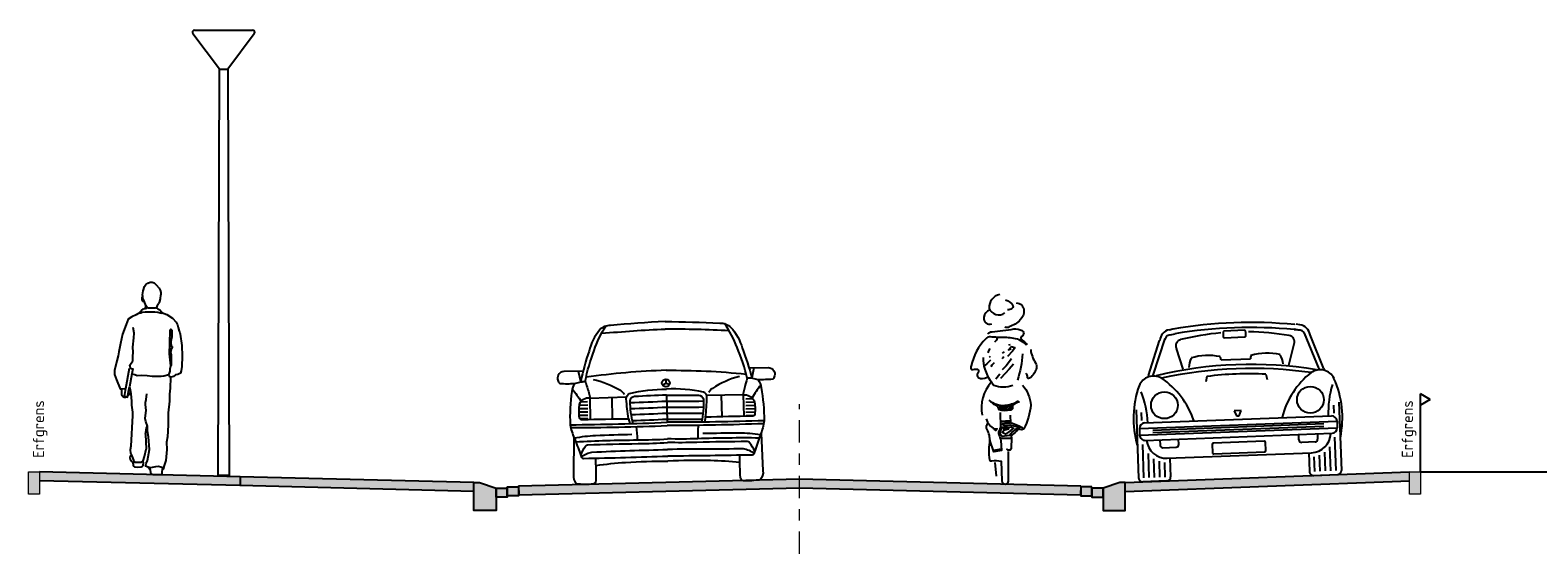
# Model space of a CAD drawing. Header units: metres. Extents: x 104013 to 108981, y 427946 to 428479.
# Tile 137 of 256: x 108735.25 to 108748.79, y 428294.97 to 428299.68. Entities that reach past the tile are written whole.
import ezdxf

# ---------------------------------------------------------------- set-up
doc = ezdxf.new("R2010")
doc.units = ezdxf.units.M
doc.linetypes.add('AM-AS', pattern=[16, 10, -2, 2, -2])
for name, color, linetype, lineweight in [('N-WE-IE-MEUBILAIR_WEGMEUBILAIR_LICHTMAST-SD', 251, 'Continuous', 25), ('N-WE-OG-TERREIN_ERF-SD', 7, 'Continuous', 25), ('N-WE-VH-KANTOPSLUITING_ACHTERKANTBAND-SD', 50, 'Continuous', 25), ('N-WE-VH-VERHARDING-GD', 7, 'Continuous', 25), ('N-XX-AM-AS-GD', 10, 'AM-AS', 0), ('N-XX-VH-KANTOPSLUITING_OPSLUITBAND-SD', 150, 'Continuous', 0), ('X-XX-AL-AANKLEDING-SD', 251, 'Continuous', 25), ('X-XX-AL-T25', 7, 'Continuous', 25)]:
    doc.layers.add(name, color=color, linetype=linetype, lineweight=lineweight)
for name, color, linetype, true_color in [('N-WE-VH-VERHARDING-AP_PARKEERPLAATS', 7, 'Continuous', 0x889692), ('N-WE-VH-VERHARDING-AP_RIJBAAN-ELEMENT', 7, 'Continuous', 0x7f4f3f), ('N-WE-VH-VERHARDING-AP_VOETPAD', 7, 'Continuous', 0xdbdbdb)]:
    doc.layers.add(name, color=color, linetype=linetype, true_color=true_color)
doc.styles.add('NLCS-ISO-M50-T25', font='NLCS-ISO.ttf', dxfattribs={"height": 0.125})

# ---------------------------------------------------------------- blocks, each defined once
blk = doc.blocks.new('N-SVH-KANTOPSLUITING_OB_100X200-D')
blk.add_hatch(color=253).paths.add_polyline_path([(-0.1, -0.2), (0, -0.2), (0, 0), (-0.1, 0)])
at = {"flags": 128}
blk.add_lwpolyline([(-0.1, -0.2), (0, -0.2), (0, 0), (-0.1, 0)], close=True, dxfattribs=at)
blk = doc.blocks.new('N-SVH-KANTOPSLUITING_AB_50X200X250-D')
blk.add_hatch(color=8).paths.add_polyline_path([(-0.2, -0.05), (-0.2, -0.25), (0, -0.25), (0, 0), (-0.05, 0)])
at = {"flags": 128}
blk.add_lwpolyline([(-0.2, -0.05), (-0.2, -0.25), (0, -0.25), (0, 0), (-0.05, 0)], close=True, dxfattribs=at)
blk = doc.blocks.new('SOG-ERFGRENS_RECHTS-D')
for p, q in [((0.433, 3.25), (0, 3.5)), ((0, 3), (0, 3.5)), ((0.433, 3.25), (0, 3)), ((0, 0), (0, 3))]:
    blk.add_line(p, q)
blk = doc.blocks.new('lichtmast2')
for points in [[(-0.037, 3.65), (-0.276, 3.968)], [(-0.26, 4), (0.036, 4)], [(0, 4), (0.26, 4)], [(0.276, 3.968), (0.037, 3.65)], [(0.037, 3.65), (0.05, 0), (-0.05, 0), (-0.037, 3.65)], [(-0.037, 3.65), (0.037, 3.65)]]:
    blk.add_lwpolyline(points)
for centre, start, end in [((-0.26, 3.98), 90, 216.9307), ((0.26, 3.98), 323.0892, 90)]:
    blk.add_arc(centre, 0.02, start, end)
blk = doc.blocks.new('SAL-AANKLEDING_VOETGANGER_MAN_ACHTERAANZICHT-D')
for p, q in [((-0.095, 1.616), (-0.088, 1.651)), ((-0.088, 1.651), (-0.076, 1.689)), ((-0.076, 1.689), (-0.065, 1.707)), ((-0.065, 1.707), (-0.046, 1.721)), ((-0.046, 1.721), (-0.025, 1.729)), ((-0.025, 1.729), (-0.007, 1.729)), ((-0.007, 1.729), (0.01, 1.723)), ((0.01, 1.723), (0.027, 1.706)), ((0.027, 1.706), (0.053, 1.675)), ((0.053, 1.675), (0.063, 1.656)), ((0.063, 1.656), (0.068, 1.637)), ((0.068, 1.637), (0.069, 1.614)), ((-0.1, 1.593), (-0.101, 1.589)), ((-0.101, 1.589), (-0.101, 1.571)), ((-0.101, 1.571), (-0.098, 1.563)), ((-0.099, 1.596), (-0.1, 1.593)), ((-0.097, 1.599), (-0.099, 1.596)), ((-0.098, 1.563), (-0.095, 1.559)), ((-0.095, 1.6), (-0.097, 1.599)), ((-0.093, 1.599), (-0.095, 1.616)), ((-0.093, 1.599), (-0.095, 1.6)), ((-0.095, 1.559), (-0.091, 1.556)), ((-0.091, 1.582), (-0.093, 1.599)), ((-0.088, 1.58), (-0.091, 1.582)), ((-0.081, 1.554), (-0.091, 1.556)), ((-0.077, 1.553), (-0.088, 1.58)), ((-0.086, 1.488), (-0.067, 1.492)), ((-0.081, 1.554), (-0.077, 1.553)), ((-0.064, 1.52), (-0.077, 1.553)), ((-0.067, 1.492), (-0.064, 1.52)), ((-0.067, 1.492), (-0.056, 1.495)), ((-0.06, 1.509), (-0.064, 1.52)), ((-0.052, 1.5), (-0.06, 1.509)), ((-0.056, 1.495), (-0.052, 1.5)), ((-0.043, 1.496), (-0.052, 1.5)), ((-0.026, 1.495), (-0.043, 1.496)), ((0.01, 1.494), (-0.026, 1.495)), ((0.021, 1.495), (0.01, 1.494)), ((0.031, 1.501), (0.021, 1.495)), ((0.04, 1.526), (0.037, 1.519)), ((0.04, 1.526), (0.042, 1.526)), ((0.042, 1.526), (0.043, 1.528)), ((0.043, 1.528), (0.049, 1.537)), ((0.059, 1.559), (0.049, 1.537)), ((0.059, 1.559), (0.066, 1.58)), ((0.066, 1.58), (0.069, 1.614)), ((-0.117, 1.455), (-0.152, 1.434)), ((-0.119, 1.459), (-0.104, 1.475)), ((-0.119, 1.459), (-0.117, 1.455)), ((-0.117, 1.455), (-0.115, 1.453)), ((-0.115, 1.453), (-0.111, 1.454)), ((-0.111, 1.454), (-0.097, 1.459)), ((-0.104, 1.475), (-0.086, 1.488)), ((-0.097, 1.459), (-0.072, 1.461)), ((-0.072, 1.461), (-0.01, 1.462)), ((-0.01, 1.462), (0.016, 1.461)), ((0.016, 1.461), (0.041, 1.458)), ((0.041, 1.458), (0.063, 1.453)), ((0.063, 1.453), (0.078, 1.45)), ((0.078, 1.45), (0.081, 1.449)), ((0.081, 1.449), (0.083, 1.453)), ((-0.183, 1.145), (-0.174, 1.23)), ((-0.17, 1.27), (-0.179, 1.322)), ((-0.174, 1.23), (-0.17, 1.27)), ((-0.179, 1.1), (-0.183, 1.145)), ((-0.183, 1.061), (-0.179, 1.1)), ((-0.246, 0.773), (-0.211, 0.957)), ((-0.209, 0.984), (-0.183, 1.021)), ((-0.204, 0.956), (-0.209, 0.984)), ((-0.183, 1.021), (-0.183, 1.061)), ((0.152, 0.95), (0.158, 0.976)), ((-0.19, 0.905), (-0.212, 0.788)), ((0.142, 0.893), (0.14, 0.899)), ((0.146, 0.888), (0.142, 0.893)), ((0.151, 0.877), (0.146, 0.888)), ((0.155, 0.871), (0.151, 0.877)), ((-0.286, 0.772), (-0.258, 0.775)), ((-0.258, 0.775), (-0.251, 0.775)), ((-0.257, 0.703), (-0.246, 0.773)), ((-0.243, 0.7), (-0.257, 0.703)), ((-0.251, 0.775), (-0.246, 0.773)), ((-0.062, 0.398), (-0.06, 0.419)), ((-0.06, 0.419), (-0.051, 0.434)), ((-0.067, 0.363), (-0.062, 0.398)), ((-0.067, 0.363), (-0.063, 0.23)), ((-0.104, 0.111), (-0.089, 0.125)), ((-0.067, 0.075), (-0.062, 0.101)), ((-0.045, 0.068), (-0.067, 0.075)), ((-0.062, 0.101), (-0.05, 0.128))]:
    blk.add_line(p, q)
for points in [[(0.037, 1.519), (0.031, 1.501), (0.029, 1.498), (0.032, 1.497), (0.036, 1.494), (0.043, 1.49), (0.059, 1.479), (0.076, 1.463), (0.083, 1.453), (0.124, 1.437), (0.174, 1.406), (0.206, 1.369), (0.22, 1.346), (0.225, 1.321), (0.233, 1.288), (0.24, 1.277), (0.242, 1.262), (0.257, 1.161), (0.26, 1.064), (0.258, 0.971), (0.253, 0.932), (0.246, 0.91), (0.222, 0.9), (0.2, 0.895), (0.182, 0.88), (0.16, 0.874), (0.155, 0.871), (0.152, 0.777), (0.146, 0.724), (0.148, 0.66), (0.134, 0.556), (0.134, 0.443), (0.13, 0.339), (0.121, 0.291), (0.124, 0.226), (0.115, 0.126), (0.098, 0.081), (0.09, 0.05), (0.08, 0.063), (0.068, 0.067), (0.048, 0.073), (0.023, 0.07), (-0.023, 0.061), (-0.045, 0.068), (-0.03, 0.05), (-0.028, 0.05), (-0.027, 0.042), (-0.023, 0.017), (-0.015, 0.007), (0, 0), (0.048, 0), (0.055, 0.001), (0.067, 0.002), (0.074, 0.002), (0.08, 0.006), (0.082, 0.03), (0.083, 0.042), (0.083, 0.05), (0.09, 0.05)], [(-0.152, 1.434), (-0.19, 1.417), (-0.223, 1.397), (-0.242, 1.349), (-0.275, 1.263), (-0.293, 1.177), (-0.308, 1.103), (-0.313, 1.066), (-0.326, 1.021), (-0.347, 0.936), (-0.347, 0.898), (-0.33, 0.85), (-0.295, 0.771), (-0.286, 0.772), (-0.284, 0.76), (-0.283, 0.745), (-0.283, 0.72), (-0.278, 0.71), (-0.274, 0.704), (-0.268, 0.699), (-0.261, 0.696), (-0.254, 0.695), (-0.248, 0.696), (-0.246, 0.696), (-0.243, 0.7), (-0.229, 0.697), (-0.228, 0.707), (-0.22, 0.747), (-0.217, 0.723), (-0.22, 0.715), (-0.228, 0.707)], [(-0.211, 0.957), (-0.181, 0.951), (-0.19, 0.905), (-0.165, 0.9), (-0.143, 0.891), (-0.104, 0.893), (-0.054, 0.889), (-0.009, 0.883), (0.047, 0.883), (0.073, 0.883), (0.096, 0.887), (0.14, 0.899), (0.144, 0.903), (0.153, 0.928), (0.152, 0.95)], [(-0.22, 0.747), (-0.212, 0.788), (-0.207, 0.765), (-0.199, 0.727), (-0.195, 0.66), (-0.195, 0.624), (-0.186, 0.561), (-0.186, 0.531), (-0.199, 0.256), (-0.205, 0.224), (-0.202, 0.194), (-0.194, 0.174), (-0.177, 0.131), (-0.163, 0.113), (-0.151, 0.111), (-0.104, 0.111)], [(-0.05, 0.128), (-0.032, 0.227), (-0.042, 0.341), (-0.05, 0.39), (-0.051, 0.434), (-0.065, 0.476), (-0.07, 0.505), (-0.067, 0.531), (-0.062, 0.576), (-0.067, 0.629), (-0.068, 0.648), (-0.063, 0.674), (-0.057, 0.725)], [(-0.194, 0.174), (-0.207, 0.167), (-0.209, 0.15), (-0.205, 0.138), (-0.193, 0.122), (-0.184, 0.111), (-0.178, 0.094), (-0.178, 0.082), (-0.175, 0.076), (-0.167, 0.07), (-0.136, 0.067), (-0.106, 0.07), (-0.094, 0.076), (-0.09, 0.081), (-0.088, 0.091), (-0.086, 0.104), (-0.089, 0.125), (-0.076, 0.162), (-0.063, 0.23)]]:
    blk.add_lwpolyline(points)
blk.add_lwpolyline([(0.171, 1.15), (0.17, 1.139), (0.16, 1.131), (0.163, 1.12), (0.156, 1.097), (0.162, 1.075), (0.162, 1.031), (0.163, 1.02), (0.163, 1.009), (0.162, 0.986), (0.162, 0.983), (0.161, 0.98), (0.159, 0.976), (0.158, 0.976), (0.148, 1.084), (0.149, 1.18), (0.153, 1.293), (0.155, 1.299), (0.155, 1.304), (0.16, 1.307), (0.167, 1.297), (0.169, 1.286), (0.169, 1.239), (0.16, 1.195), (0.159, 1.173), (0.166, 1.15)], close=True)
blk = doc.blocks.new('SAL-AANKLEDING_AUTO2_VOORAANZICHT-D')
for points in [[(0, 1.444, 0.007203), (-0.491, 1.419, 0.202991), (-0.59, 1.379, 0.115354), (-0.688, 1.192, 0.02362), (-0.77, 0.922), (-0.728, 0.92, -0.039295), (-0.642, 1.197, -0.063891), (-0.533, 1.414, 1.610739)], [(-0.573, 1.349, -0.010374), (0, 1.376, -2.724072)], [(0, 1.444, -0.007203), (0.491, 1.419, -0.202991), (0.59, 1.379, -0.115354), (0.688, 1.192, -0.02362), (0.77, 0.922), (0.728, 0.92, 0.039295), (0.642, 1.197, 0.063891), (0.533, 1.414, -1.610739)], [(0.573, 1.349, 0.010374), (0, 1.376, 2.724072)], [(-0.746, 1.012), (-0.917, 1.012, 0.27664), (-0.969, 0.981, 0.198246), (-0.974, 0.935, 0.12914), (-0.956, 0.906, 0.020931), (-0.824, 0.903, -0.059577), (-0.728, 0.92, 0.637995)], [(0, 1.005, 0.02762), (-0.719, 0.957, 0.66556)], [(0, 1.005, -0.02762), (0.719, 0.957, -0.66556)], [(0.746, 1.012), (0.917, 1.012, -0.27664), (0.969, 0.981, -0.198246), (0.974, 0.935, -0.12914), (0.956, 0.906, -0.020931), (0.824, 0.903, 0.059577), (0.728, 0.92, -0.637995)], [(-0.824, 0.903, 0.116709), (-0.851, 0.833, 0.04543), (-0.871, 0.534, 0.008085), (0, 0.538, 0.791237)], [(-0.847, 0.855, -0.043294), (-0.769, 0.741, -1.188941)], [(-0.728, 0.92, -0.00388), (-0.697, 0.818, -0.095907), (-0.689, 0.77, 0.317279), (-0.785, 0.718, 0.088765), (-0.788, 0.596, 0.4447), (-0.76, 0.578, -0.004269), (-0.345, 0.577, -0.028705), (-0.362, 0.756, -0.295623), (-0.333, 0.803, -0.059504), (0, 0.837, 0.378332)], [(-0.657, 0.937, -0.07746), (-0.413, 0.834, -0.149405), (-0.381, 0.797, -0.959127)], [(0.728, 0.92, 0.00388), (0.697, 0.818, 0.095907), (0.689, 0.77, -0.317279), (0.785, 0.718, -0.088765), (0.788, 0.596, -0.4447), (0.76, 0.578, 0.004269), (0.345, 0.577, 0.028705), (0.362, 0.756, 0.295623), (0.333, 0.803, 0.059504), (0, 0.837, -0.378332)], [(0.824, 0.903, -0.116709), (0.851, 0.833, -0.04543), (0.871, 0.534, -0.008085), (0, 0.538, -0.791237)], [(0.657, 0.937, 0.07746), (0.413, 0.834, 0.149405), (0.381, 0.797, 0.959127)], [(0.847, 0.855, 0.043294), (0.769, 0.741, 1.188941)], [(-0.002, 0.782, 0.008987), (-0.287, 0.775, 0.355793), (-0.332, 0.735, 0.049944), (-0.309, 0.533, 18.766225)], [(-0.331, 0.723, 0.006555), (-0.001, 0.729, 0.006598), (0.331, 0.723)], [(-0.002, 0.782, -0.0091), (0.287, 0.775, -0.355793), (0.332, 0.735, -0.049944), (0.309, 0.533, -18.766225)], [(-0.329, 0.669, 0.006471), (-0.001, 0.675, 0.006514), (0.329, 0.669, 0.006564)], [(-0.323, 0.615, 0.006331), (-0.001, 0.621, 0.006373), (0.323, 0.615, 0.006531)], [(-0.314, 0.561, 0.006134), (-0.001, 0.567, 0.006177), (0.314, 0.561, 0.006498)], [(-0.871, 0.534, 0.064353), (-0.836, 0.412, -0.019537), (-0.823, 0.379, 0.001544), (-0.774, 0.238, 0.393039), (-0.758, 0.229, 0.002712), (0, 0.234, -2.421509)], [(-0.867, 0.508, 0.009578), (0, 0.509, -1.320566)], [(-0.841, 0.423), (-0.851, 0.085, 0.238946), (-0.825, 0.006, 0.062777), (-0.675, 0, 0.365466), (-0.648, 0.028, 0.01834), (-0.648, 0.23, 2.918386)], [(-0.318, 0.434, 0.003415), (-0.645, 0.43, 0.034954), (-0.836, 0.412, 0.495656)], [(-0.28, 0.505, -0.042096), (-0.272, 0.385, -0.389821)], [(0.871, 0.534, -0.064353), (0.836, 0.412, 0.019537), (0.823, 0.379, -0.001544), (0.774, 0.238, -0.393039), (0.758, 0.229, -0.002712), (0, 0.234, 2.421509)], [(0.867, 0.508, -0.009578), (0, 0.509, 1.320566)], [(0.28, 0.505, 0.042096), (0.272, 0.385, 0.389821)], [(0.318, 0.434, -0.003415), (0.645, 0.43, -0.034954), (0.836, 0.412, -0.495656)], [(0.841, 0.423), (0.851, 0.085, -0.238946), (0.825, 0.006, -0.062777), (0.675, 0, -0.365466), (0.648, 0.028, -0.01834), (0.648, 0.23, -2.918386)], [(-0.824, 0.38, -0.011487), (-0.272, 0.385, 0.01463), (0, 0.389, 0.863735)], [(-0.782, 0.259, -0.064629), (-0.737, 0.339, -0.21067), (-0.718, 0.35, -0.006875), (-0.264, 0.352, 0.01112), (0, 0.356, -3.384918)], [(-0.776, 0.244, -0.109894), (-0.68, 0.285, -0.000858), (0, 0.295, -2.055931)], [(0.824, 0.38, 0.011487), (0.272, 0.385, -0.01463), (0, 0.389, -0.863735)], [(0.782, 0.259, 0.064629), (0.737, 0.339, 0.21067), (0.718, 0.35, 0.006875), (0.264, 0.352, -0.01112), (0, 0.356, 3.384918)], [(0.776, 0.244, 0.109894), (0.68, 0.285, 0.000858), (0, 0.295, 2.055931)], [(-0.646, 0.163, -0.024723), (-0.382, 0.186, -0.015566), (0, 0.189, 0.027528)], [(0.646, 0.163, 0.024723), (0.382, 0.186, 0.015566), (0, 0.189, -0.027528)]]:
    blk.add_lwpolyline(points, format="xyb")
for points in [[(-0.788, 1.012), (-0.77, 0.922)], [(0.788, 1.012), (0.77, 0.922)], [(-0.034, 0.874), (-0.004, 0.891)], [(-0.004, 0.926), (-0.004, 0.891)], [(0.027, 0.874), (-0.004, 0.891)], [(-0.71, 0.705), (-0.787, 0.705)], [(-0.71, 0.735), (-0.774, 0.735)], [(-0.689, 0.77), (-0.359, 0.773)], [(-0.689, 0.77), (-0.689, 0.578)], [(-0.491, 0.772), (-0.492, 0.578)], [(-0.002, 0.782), (0.001, 0.538)], [(0.689, 0.77), (0.359, 0.773)], [(0.491, 0.772), (0.492, 0.578)], [(0.689, 0.77), (0.689, 0.578)], [(0.71, 0.735), (0.774, 0.735)], [(0.71, 0.705), (0.787, 0.705)], [(-0.71, 0.645), (-0.792, 0.645)], [(-0.71, 0.675), (-0.791, 0.675)], [(-0.71, 0.615), (-0.79, 0.615)], [(-0.71, 0.585), (-0.783, 0.585)], [(-0.345, 0.577), (-0.335, 0.533)], [(0.345, 0.577), (0.335, 0.533)], [(0.71, 0.675), (0.791, 0.675)], [(0.71, 0.645), (0.792, 0.645)], [(0.71, 0.615), (0.79, 0.615)], [(0.71, 0.585), (0.783, 0.585)]]:
    blk.add_lwpolyline(points)
blk.add_circle((-0.004, 0.891), 0.0351)
blk = doc.blocks.new('SAL-AANKLEDING_FIETSTER_ACHTERAANZICHT-D')
for points in [[(-0.05, 1.702, 0.372994), (-0.144, 1.577, 0.503668), (-0.004, 1.537, 150.934799)], [(0.098, 1.627, -0.402545), (0.168, 1.556, -0.204448), (0.134, 1.473, -0.107787), (0.036, 1.411, -0.232599), (-0.004, 1.407, 0.756423)], [(0.002, 1.653, -0.251678), (0.069, 1.599, -0.398814), (0.06, 1.577, -0.187011), (0.02, 1.564, 2.207361)], [(-0.14, 1.565, 0.236676), (-0.192, 1.497, 0.583386), (-0.122, 1.438, -0.497614)], [(-0.156, 1.35, -0.154336), (-0.119, 1.368, 0.021693), (0.077, 1.392, -0.153975), (0.151, 1.377, -0.433195), (0.162, 1.339, -0.162977), (0.143, 1.321, 0.569715), (0.152, 1.296, 0.021653), (0.192, 1.26, -1.283993), (0.184, 1.254, 0.093544), (0.124, 1.295, 0.069195), (-0.003, 1.315, -0.023921), (-0.134, 1.321, 0.290835), (-0.175, 1.305, 0.143139), (-0.305, 1.061, 0.369113), (-0.303, 1.027, -0.046879), (-0.248, 1.03, -0.302343), (-0.241, 1.004, 0.421236), (-0.243, 0.955, 0.24644), (-0.164, 0.958, -4.327813)], [(0.067, 0.884, -0.173851), (-0.102, 0.884, 0.000578), (-0.124, 0.914, -0.07661), (-0.181, 1.031, -0.079973), (-0.197, 1.137, -39.687992)], [(0.156, 1.168, -0.053306), (0.109, 0.933, 2.556335)], [(0.228, 1.207, 0.107816), (0.271, 1.088, -0.189381), (0.28, 1.041, -0.091131), (0.263, 0.999, -0.043732), (0.235, 0.962, -0.167948), (0.21, 0.948, -0.498715), (0.199, 0.958, 0.241276), (0.185, 0.993, 2.413704)], [(-0.127, 0.915, 0.224282), (-0.209, 0.617, 1.028931)], [(0.154, 0.888, -0.165288), (0.229, 0.709, -0.089622), (0.167, 0.495, 0.086704), (0.049, 0.546), (0.048, 0.617)], [(-0.148, 0.754, 0.205807), (-0.003, 0.707, 0.105757), (0.112, 0.743, -0.456483), (0.121, 0.735, 0.023268), (0.076, 0.715, 0.20987), (0.065, 0.702, 0.124642), (0.065, 0.683, -0.545926), (0.045, 0.664, -0.163265), (-0.055, 0.667, 0.038987), (-0.069, 0.696, 0.125271), (-0.103, 0.713), (-0.129, 0.74)], [(-0.171, 0.584, 0.221629), (-0.095, 0.494), (-0.074, 0.494), (-0.084, 0.481), (-0.1, 0.493)], [(-0.047, 0.641), (-0.043, 0.511, -0.034198), (-0.053, 0.486, 0.227614), (-0.058, 0.443, -0.044454), (-0.041, 0.39), (-0.033, 0.302), (-0.104, 0.289), (-0.138, 0.395, 0.132618), (-0.169, 0.501, -0.216367), (-0.156, 0.545, -1.928019)], [(0.169, 0.498, -0.325073), (0.139, 0.489, 0.185728), (0.111, 0.488, -0.09132), (0.061, 0.439, 0.488493), (0.055, 0.416), (0.053, 0.321, -0.568599), (0.024, 0.305, -0.009736), (0.01, 0.313, 0.656385)], [(-0.138, 0.398, 0.098289), (-0.141, 0.216, 0.549463), (-0.122, 0.209, -0.073152), (-0.037, 0.205), (-0.031, 0.028, 0.941313), (0.029, 0.026), (0.028, 0.292)]]:
    blk.add_lwpolyline(points, format="xyb")
for points in [[(-0.072, 1.312), (-0.078, 1.292), (-0.098, 1.273)], [(0.09, 1.225), (0.064, 1.192), (0.021, 1.144)], [(0.044, 1.251), (0.029, 1.247)], [(0.085, 1.223), (0.053, 1.232), (0.029, 1.206), (0.054, 1.216)], [(-0.134, 1.112), (-0.166, 1.079), (-0.185, 1.064)], [(-0.14, 1.218), (-0.15, 1.196), (-0.158, 1.178)], [(-0.135, 1.144), (-0.146, 1.135)], [(-0.099, 1.089), (-0.12, 1.068), (-0.129, 1.051)], [(-0.01, 1.186), (-0.029, 1.175)], [(-0.014, 1.142), (-0.029, 1.124)], [(0.055, 1.125), (0.008, 1.062), (-0.027, 1.025)], [(-0.049, 0.985), (-0.062, 0.972), (-0.086, 0.941)], [(0.075, 1.075), (0.035, 1.032), (0, 0.993), (-0.044, 0.948)], [(-0.059, 0.686), (-0.039, 0.673), (-0.02, 0.667), (-0.027, 0.685), (-0.048, 0.689)], [(-0.058, 0.698), (0.007, 0.7), (0.087, 0.725)], [(0.059, 0.709), (0.047, 0.677), (0.004, 0.664), (0.011, 0.688), (0.041, 0.702), (0.031, 0.685)], [(-0.035, 0.558), (0.04, 0.561), (0.037, 0.547), (-0.029, 0.538), (-0.003, 0.525), (0.043, 0.532), (0.102, 0.517), (0.126, 0.505), (0.086, 0.486), (0.065, 0.467), (0.037, 0.436), (-0.027, 0.427), (-0.049, 0.451), (-0.031, 0.509), (0.049, 0.514), (0.074, 0.5), (0.031, 0.469), (0.003, 0.446), (-0.028, 0.461), (-0.014, 0.482), (0.029, 0.495), (-0.019, 0.495), (0.037, 0.501)], [(-0.045, 0.565), (0.049, 0.571)], [(-0.044, 0.412), (0.031, 0.412), (0.051, 0.413)], [(-0.1, 0.303), (-0.037, 0.316)], [(-0.096, 0.297), (-0.048, 0.311)], [(-0.078, 0.07), (-0.091, 0.193)]]:
    blk.add_lwpolyline(points)
blk.add_circle((-0.006, 0.681), 0.00976)
blk = doc.blocks.new('SAL-AANKLEDING_AUTO1_VOORAANZICHT-D')
for p, q in [((-0.588, 1.357), (-0.554, 1.362)), ((0.588, 1.357), (0.554, 1.362)), ((-0.788, 0.952), (-0.677, 1.263)), ((-0.746, 0.954), (-0.627, 1.279)), ((-0.58, 1.309), (-0.535, 1.319)), ((0.534, 1.317), (0.566, 1.311)), ((0.58, 1.309), (0.535, 1.319)), ((0.746, 0.954), (0.627, 1.279)), ((0.788, 0.952), (0.677, 1.263)), ((-0.474, 0.998), (-0.529, 1.187)), ((0.474, 0.998), (0.529, 1.187)), ((-0.788, 0.952), (-0.792, 0.939)), ((-0.132, 1.068), (0.132, 1.068)), ((0.788, 0.952), (0.792, 0.94)), ((-0.264, 0.924), (-0.276, 0.876)), ((0.264, 0.924), (0.276, 0.876)), ((-0.912, 0.648), (-0.912, 0.036)), ((-0.864, 0.552), (-0.864, 0.624)), ((0.031, 0.607), (-0.031, 0.607)), ((-0.031, 0.607), (-0.013, 0.56)), ((-0.013, 0.56), (0.013, 0.56)), ((0.013, 0.56), (0.031, 0.607)), ((0.864, 0.552), (0.864, 0.624)), ((0.912, 0.648), (0.912, 0.036)), ((-0.888, 0.48), (-0.888, 0.42)), ((-0.888, 0.48), (0.888, 0.48)), ((-0.888, 0.42), (0.888, 0.42)), ((-0.84, 0.528), (0.84, 0.528)), ((-0.768, 0.462), (0.768, 0.462)), ((-0.768, 0.439), (0.768, 0.439)), ((0.888, 0.48), (0.888, 0.42)), ((-0.864, 0.036), (-0.864, 0.336)), ((-0.84, 0.372), (0.84, 0.372)), ((-0.708, 0.372), (-0.708, 0.324)), ((-0.684, 0.3), (-0.564, 0.3)), ((-0.54, 0.324), (-0.54, 0.372)), ((-0.24, 0.312), (-0.24, 0.24)), ((0.228, 0.324), (-0.228, 0.324)), ((0.24, 0.24), (0.24, 0.312)), ((0.54, 0.324), (0.54, 0.372)), ((0.684, 0.3), (0.564, 0.3)), ((0.708, 0.372), (0.708, 0.324)), ((0.864, 0.036), (0.864, 0.336)), ((-0.816, 0.036), (-0.816, 0.252)), ((-0.768, 0.036), (-0.768, 0.204)), ((-0.72, 0.036), (-0.72, 0.18)), ((-0.672, 0.036), (-0.672, 0.168)), ((-0.648, 0.204), (0.648, 0.204)), ((-0.624, 0.204), (-0.624, 0.036)), ((-0.228, 0.228), (0.228, 0.228)), ((0.624, 0.204), (0.624, 0.036)), ((0.672, 0.036), (0.672, 0.168)), ((0.72, 0.036), (0.72, 0.18)), ((0.768, 0.036), (0.768, 0.204)), ((0.816, 0.036), (0.816, 0.252)), ((-0.66, 0), (-0.876, 0)), ((0.66, 0), (0.876, 0))]:
    blk.add_line(p, q)
blk.add_lwpolyline([(-0.093, 1.266), (0.087, 1.266, 0.414214), (0.099, 1.278), (0.099, 1.314, 0.414214), (0.087, 1.326), (-0.093, 1.326, 0.414214), (-0.105, 1.314), (-0.105, 1.278, 0.414214)], format="xyb", close=True)
for centre in [(-0.656, 0.68), (0.656, 0.68)]:
    blk.add_circle(centre, 0.12)
for centre, radius, start, end in [((-0.566, 1.248), 0.111, 101.548, 171.8699), ((-0.009, -2.743), 4.14, 82.3594, 97.5551), ((0.566, 1.248), 0.111, 8.1301, 78.452), ((-0.577, 1.255), 0.0552, 82.0304, 163.426), ((-0.009, -2.748), 4.1, 82.3788, 97.4119), ((-0.477, 1.208), 0.0562, 101.0535, 201.9614), ((-0.003, -1.048), 2.362, 92.9501, 101.8598), ((0.003, -1.048), 2.362, 78.1402, 87.0499), ((0.477, 1.208), 0.0562, 338.0386, 78.9465), ((0.577, 1.255), 0.0552, 16.574, 97.9696), ((-0.166, 0.981), 0.26, 154.2873, 173.3573), ((-0.265, 0.578), 0.535, 76.2947, 104.5811), ((-0.195, 1.07), 0.063, 358.49, 25.7848), ((0.195, 1.07), 0.063, 154.2152, 181.51), ((0.265, 0.578), 0.535, 75.4189, 103.7053), ((0.166, 0.981), 0.26, 6.6427, 25.7127), ((0, -2.616), 3.636, 78.5788, 101.4212), ((0, -2.809), 3.793, 79.7957, 100.2043), ((-0.062, 0.539), 0.876, 158.1986, 193.7777), ((-0.748, 0.805), 0.141, 57.5288, 155.2503), ((-1.125, 0.313), 0.761, 16.8813, 53.455), ((0, -1.974), 2.91, 84.7949, 95.2051), ((1.125, 0.313), 0.761, 126.545, 163.1187), ((0.748, 0.805), 0.141, 24.7497, 122.4712), ((0.062, 0.539), 0.876, 346.2223, 21.8014), ((-1.705, 0.521), 0.894, 0.4962, 18.785), ((1.705, 0.521), 0.894, 161.215, 179.5038), ((-0.84, 0.48), 0.048, 90, 180), ((-0.84, 0.42), 0.048, 180, 270), ((0.84, 0.48), 0.048, 0, 90), ((0.84, 0.42), 0.048, 270, 0), ((-0.648, 0.384), 0.18, 183.9499, 270), ((-0.684, 0.324), 0.024, 180, 270), ((-0.564, 0.324), 0.024, 270, 0), ((-0.228, 0.312), 0.012, 90, 180), ((0.228, 0.312), 0.012, 0, 90), ((0.564, 0.324), 0.024, 180, 270), ((0.648, 0.384), 0.18, 270, 356.0501), ((0.684, 0.324), 0.024, 270, 0), ((-0.228, 0.24), 0.012, 180, 270), ((0.228, 0.24), 0.012, 270, 0), ((-0.876, 0.036), 0.036, 180, 270), ((-0.66, 0.036), 0.036, 270, 0), ((0.66, 0.036), 0.036, 180, 270), ((0.876, 0.036), 0.036, 270, 0)]:
    blk.add_arc(centre, radius, start, end)

msp = doc.modelspace()

# ---------------------------------------------------------------- hatches: boundary and pattern name
at = {"layer": 'N-WE-VH-VERHARDING-AP_PARKEERPLAATS'}
h = msp.add_hatch(color=256, dxfattribs=at)
h.dxf.hatch_style = 1
h.paths.add_polyline_path([(108739.231, 428295.535), (108739.231, 428295.615), (108737.132, 428295.667), (108737.132, 428295.587)])
h = msp.add_hatch(color=256, dxfattribs=at)
h.dxf.hatch_style = 1
h.paths.add_polyline_path([(108747.632, 428295.631), (108747.632, 428295.711), (108745.081, 428295.615), (108745.081, 428295.535)])
at = {"layer": 'N-WE-VH-VERHARDING-AP_RIJBAAN-ELEMENT', "linetype": 'ByBlock'}
h = msp.add_hatch(color=256, dxfattribs=at)
h.paths.add_polyline_path([(108742.156, 428295.647), (108739.631, 428295.585), (108739.631, 428295.575), (108739.631, 428295.575), (108739.631, 428295.551), (108739.633, 428295.505), (108742.156, 428295.567)])
h.paths.add_polyline_path([(108742.156, 428295.647), (108742.156, 428295.567), (108744.679, 428295.505), (108744.681, 428295.585)])
h.paths.add_polyline_path([(108739.631, 428295.551), (108739.631, 428295.575), (108739.531, 428295.575), (108739.531, 428295.495), (108739.631, 428295.495)])
h.paths.add_polyline_path([(108739.531, 428295.565), (108739.431, 428295.565), (108739.431, 428295.485), (108739.531, 428295.485)])
h.paths.add_polyline_path([(108744.781, 428295.575), (108744.681, 428295.575), (108744.681, 428295.495), (108744.781, 428295.495)])
h.paths.add_polyline_path([(108744.881, 428295.565), (108744.781, 428295.565), (108744.781, 428295.495), (108744.781, 428295.485), (108744.881, 428295.485)])
at = {"layer": 'N-WE-VH-VERHARDING-AP_VOETPAD'}
h = msp.add_hatch(color=256, dxfattribs=at)
h.dxf.hatch_style = 1
h.paths.add_polyline_path([(108737.132, 428295.587), (108737.132, 428295.667), (108735.331, 428295.711), (108735.331, 428295.631)])

# ---------------------------------------------------------------- linework, layer by layer
at = {"layer": 'N-WE-VH-VERHARDING-GD', "flags": 128}
for points in [[(108737.132, 428295.587), (108735.329, 428295.631)], [(108737.132, 428295.667), (108735.331, 428295.711)], [(108739.231, 428295.615), (108737.132, 428295.667)], [(108737.132, 428295.667), (108737.132, 428295.587)], [(108739.631, 428295.585), (108742.156, 428295.647)], [(108742.156, 428295.647), (108744.681, 428295.585)], [(108745.08, 428295.535), (108747.635, 428295.631)], [(108745.081, 428295.615), (108747.632, 428295.711)], [(108747.732, 428295.711), (108749.732, 428295.711)], [(108739.229, 428295.535), (108737.13, 428295.587)], [(108739.631, 428295.585), (108739.633, 428295.505)], [(108739.633, 428295.505), (108742.156, 428295.567), (108744.679, 428295.505)], [(108744.681, 428295.585), (108744.679, 428295.505)]]:
    msp.add_lwpolyline(points, dxfattribs=at)
for points in [[(108739.431, 428295.565), (108739.531, 428295.565), (108739.531, 428295.485), (108739.431, 428295.485)], [(108739.531, 428295.575), (108739.631, 428295.575), (108739.631, 428295.495), (108739.531, 428295.495)], [(108744.781, 428295.575), (108744.681, 428295.575), (108744.681, 428295.495), (108744.781, 428295.495)], [(108744.881, 428295.565), (108744.781, 428295.565), (108744.781, 428295.485), (108744.881, 428295.485)]]:
    msp.add_lwpolyline(points, close=True, dxfattribs=at)
at = {"layer": 'N-XX-AM-AS-GD', "ltscale": 0.02}
msp.add_line((108742.156, 428294.975), (108742.156, 428296.32), dxfattribs=at)

# ---------------------------------------------------------------- block references
at = {"layer": 'N-WE-IE-MEUBILAIR_WEGMEUBILAIR_LICHTMAST-SD'}
msp.add_blockref('lichtmast2', (108736.983, 428295.678), dxfattribs=at)
at = {"layer": 'N-WE-OG-TERREIN_ERF-SD', "xscale": 0.2, "yscale": 0.2}
msp.add_blockref('SOG-ERFGRENS_RECHTS-D', (108747.732, 428295.711), dxfattribs=at)
at = {"layer": 'N-WE-VH-KANTOPSLUITING_ACHTERKANTBAND-SD', "xscale": -1}
msp.add_blockref('N-SVH-KANTOPSLUITING_AB_50X200X250-D', (108739.231, 428295.615), dxfattribs=at)
at = {"layer": 'N-WE-VH-KANTOPSLUITING_ACHTERKANTBAND-SD'}
msp.add_blockref('N-SVH-KANTOPSLUITING_AB_50X200X250-D', (108745.081, 428295.615), dxfattribs=at)
at = {"layer": 'N-XX-VH-KANTOPSLUITING_OPSLUITBAND-SD', "xscale": -1}
for p in [(108735.231, 428295.711), (108747.632, 428295.711)]:
    msp.add_blockref('N-SVH-KANTOPSLUITING_OB_100X200-D', p, dxfattribs=at)
at = {"layer": 'X-XX-AL-AANKLEDING-SD'}
for name, p in [('SAL-AANKLEDING_VOETGANGER_MAN_ACHTERAANZICHT-D', (108736.35, 428295.686)), ('SAL-AANKLEDING_FIETSTER_ACHTERAANZICHT-D', (108744.003, 428295.602))]:
    msp.add_blockref(name, p, dxfattribs=at)
for name, p, rotation in [('SAL-AANKLEDING_AUTO2_VOORAANZICHT-D', (108740.977, 428295.618), 1.162587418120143), ('SAL-AANKLEDING_AUTO1_VOORAANZICHT-D', (108746.113, 428295.654), 2.164193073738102)]:
    msp.add_blockref(name, p, dxfattribs=dict(at, rotation=rotation))

# ---------------------------------------------------------------- texts
at = {"layer": 'X-XX-AL-T25', "char_height": 0.1, "width": 0.66064, "attachment_point": 1, "rotation": 89.9946, "style": 'NLCS-ISO-M50-T25'}
for insert in [(108735.271, 428295.836), (108747.564, 428295.836)]:
    msp.add_mtext('Erfgrens', dxfattribs=dict(at, insert=insert))

doc.saveas('drawing.dxf')
